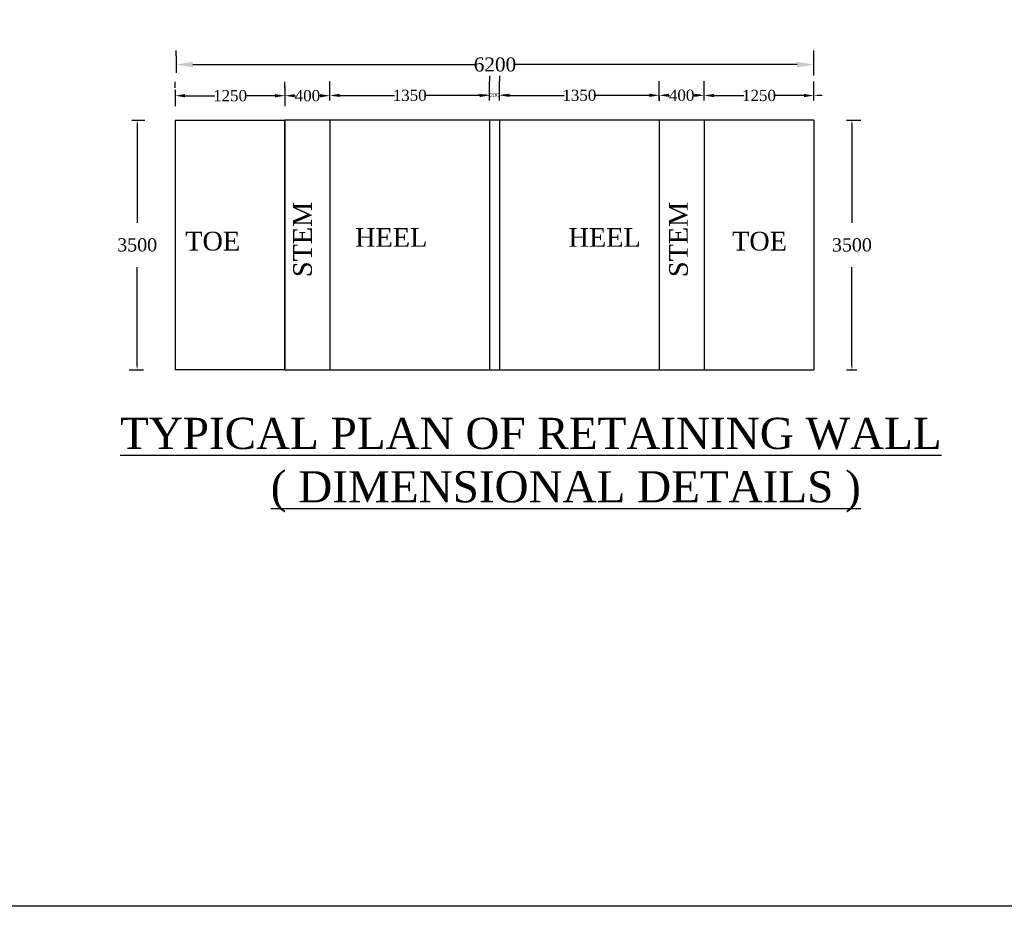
# Model space of a CAD drawing. Header units: millimetres. Extents: x 103078 to 9205504, y -104267 to 3479495.
# Tile 2 of 14: x 3811244 to 3846327, y 3302795 to 3334384. Entities that reach past the tile are written whole.
import ezdxf

# ---------------------------------------------------------------- set-up
doc = ezdxf.new("R2010")
doc.units = ezdxf.units.MM
doc.header["$LTSCALE"] = 500
doc.header["$MEASUREMENT"] = 0
doc.styles.get("Standard").update_dxf_attribs({"font": 'times.ttf'})
doc.dimstyles.get("Standard").update_dxf_attribs({"dimtxt": 400, "dimasz": 215, "dimexe": 0.18, "dimexo": 0.0625, "dimgap": 0.09, "dimtad": 0, "dimtih": 1, "dimtoh": 1, "dimdec": 0, "dimzin": 4, "dimdsep": 46, "dimtxsty": 'Standard', "dimblk": 'OPEN90', "dimcen": 0, "dimadec": 0, "dimazin": 1, "dimtfac": 1, "dimtdec": 0, "dimtix": 1, "dimtofl": 0, "dimtmove": 0, "dimatfit": 3, "dimldrblk": 'OPEN30', "dimfxl": 1, "dimtolj": 1, "dimtzin": 0, "dimarcsym": 0})

# ---------------------------------------------------------------- blocks, each defined once
blk = doc.blocks.new('*D68')
at = {"color": 0, "linetype": 'Continuous', "lineweight": -2, "transparency": 16777216}
for p, q in [((3816784, 3331955), (3816784, 3332175)), ((3820696, 3331955), (3820696, 3332175)), ((3817134, 3331675), (3818194, 3331675)), ((3820346, 3331675), (3819285, 3331675))]:
    blk.add_line(p, q, dxfattribs=at)
for points in [[(3817134, 3331734), (3817134, 3331617), (3816784, 3331675)], [(3820346, 3331734), (3820346, 3331617), (3820696, 3331675)]]:
    blk.add_solid(points, dxfattribs=at)
at = {"layer": 'Defpoints', "color": 0, "linetype": 'Continuous', "lineweight": -2, "transparency": 16777216}
for p in [(3820696, 3331675), (3816784, 3331255), (3820696, 3331255)]:
    blk.add_point(p, dxfattribs=at)
at = {"color": 0, "linetype": 'Continuous', "lineweight": -2, "transparency": 16777216, "insert": (3818740, 3331675), "char_height": 400, "attachment_point": 5}
blk.add_mtext('\\A1;1250', dxfattribs=at)
blk = doc.blocks.new('*D69')
at = {"color": 0, "linetype": 'Continuous', "lineweight": -2, "transparency": 16777216}
for p, q in [((3820696, 3332003), (3820696, 3332175)), ((3822296, 3332003), (3822296, 3332175)), ((3821046, 3331675), (3821068, 3331675)), ((3821946, 3331675), (3821924, 3331675))]:
    blk.add_line(p, q, dxfattribs=at)
for points in [[(3821046, 3331734), (3821046, 3331617), (3820696, 3331675)], [(3821946, 3331734), (3821946, 3331617), (3822296, 3331675)]]:
    blk.add_solid(points, dxfattribs=at)
at = {"layer": 'Defpoints', "color": 0, "linetype": 'Continuous', "lineweight": -2, "transparency": 16777216}
for p in [(3822296, 3331675), (3820696, 3331303), (3822296, 3331303)]:
    blk.add_point(p, dxfattribs=at)
at = {"color": 0, "linetype": 'Continuous', "lineweight": -2, "transparency": 16777216, "insert": (3821496, 3331675), "char_height": 400, "attachment_point": 5}
blk.add_mtext('\\A1;400', dxfattribs=at)
blk = doc.blocks.new('*D109')
at = {"color": 0, "linetype": 'Continuous', "lineweight": -2, "transparency": 16777216}
for p, q in [((3822296, 3331503), (3822296, 3332187)), ((3827985, 3331503), (3827985, 3332187)), ((3822646, 3331687), (3824595, 3331687)), ((3827635, 3331687), (3825686, 3331687))]:
    blk.add_line(p, q, dxfattribs=at)
for points in [[(3822646, 3331745), (3822646, 3331629), (3822296, 3331687)], [(3827635, 3331745), (3827635, 3331629), (3827985, 3331687)]]:
    blk.add_solid(points, dxfattribs=at)
at = {"layer": 'Defpoints', "color": 0, "linetype": 'Continuous', "lineweight": -2, "transparency": 16777216}
for p in [(3827985, 3331687), (3822296, 3330803), (3827985, 3330803)]:
    blk.add_point(p, dxfattribs=at)
at = {"color": 0, "linetype": 'Continuous', "lineweight": -2, "transparency": 16777216, "insert": (3825140, 3331687), "char_height": 400, "attachment_point": 5}
blk.add_mtext('\\A1;1350', dxfattribs=at)
blk = doc.blocks.new('*D110')
at = {"color": 0, "linetype": 'Continuous', "lineweight": -2, "transparency": 16777216}
for p, q in [((3834030, 3331503), (3834030, 3332189)), ((3835630, 3331503), (3835630, 3332189)), ((3834380, 3331689), (3834402, 3331689)), ((3835280, 3331689), (3835258, 3331689))]:
    blk.add_line(p, q, dxfattribs=at)
for points in [[(3834380, 3331748), (3834380, 3331631), (3834030, 3331689)], [(3835280, 3331748), (3835280, 3331631), (3835630, 3331689)]]:
    blk.add_solid(points, dxfattribs=at)
at = {"layer": 'Defpoints', "color": 0, "linetype": 'Continuous', "lineweight": -2, "transparency": 16777216}
for p in [(3835630, 3331689), (3834030, 3330803), (3835630, 3330803)]:
    blk.add_point(p, dxfattribs=at)
at = {"color": 0, "linetype": 'Continuous', "lineweight": -2, "transparency": 16777216, "insert": (3834830, 3331689), "char_height": 400, "attachment_point": 5}
blk.add_mtext('\\A1;400', dxfattribs=at)
blk = doc.blocks.new('*D111')
at = {"color": 0, "linetype": 'Continuous', "lineweight": -2, "transparency": 16777216}
for p, q in [((3835630, 3331503), (3835630, 3332182)), ((3839542, 3331503), (3839542, 3332182)), ((3835980, 3331682), (3837040, 3331682)), ((3839192, 3331682), (3838132, 3331682))]:
    blk.add_line(p, q, dxfattribs=at)
for points in [[(3835980, 3331741), (3835980, 3331624), (3835630, 3331682)], [(3839192, 3331741), (3839192, 3331624), (3839542, 3331682)]]:
    blk.add_solid(points, dxfattribs=at)
at = {"layer": 'Defpoints', "color": 0, "linetype": 'Continuous', "lineweight": -2, "transparency": 16777216}
for p in [(3839542, 3331682), (3835630, 3330803), (3839542, 3330803)]:
    blk.add_point(p, dxfattribs=at)
at = {"color": 0, "linetype": 'Continuous', "lineweight": -2, "transparency": 16777216, "insert": (3837586, 3331682), "char_height": 400, "attachment_point": 5}
blk.add_mtext('\\A1;1250', dxfattribs=at)
blk = doc.blocks.new('*D70')
at = {"color": 0, "linetype": 'Continuous', "lineweight": -2, "transparency": 16777216}
for p, q in [((3816816, 3333096), (3816816, 3333285)), ((3839542, 3333096), (3839542, 3333285)), ((3817416, 3332785), (3827470, 3332785)), ((3838942, 3332785), (3828888, 3332785))]:
    blk.add_line(p, q, dxfattribs=at)
for points in [[(3817416, 3332885), (3817416, 3332685), (3816816, 3332785)], [(3838942, 3332885), (3838942, 3332685), (3839542, 3332785)]]:
    blk.add_solid(points, dxfattribs=at)
at = {"layer": 'Defpoints', "color": 0, "linetype": 'Continuous', "lineweight": -2, "transparency": 16777216}
for p in [(3816816, 3332785), (3816816, 3332396), (3839542, 3332396)]:
    blk.add_point(p, dxfattribs=at)
at = {"color": 0, "linetype": 'Continuous', "lineweight": -2, "transparency": 16777216, "insert": (3828179, 3332785), "char_height": 500, "attachment_point": 5}
blk.add_mtext('\\A1;6200', dxfattribs=at)
blk = doc.blocks.new('*D71')
at = {"color": 0, "linetype": 'Continuous', "lineweight": -2, "transparency": 16777216}
for p, q in [((3828341, 3331505), (3828341, 3332189)), ((3834030, 3331505), (3834030, 3332189)), ((3828691, 3331689), (3830640, 3331689)), ((3833680, 3331689), (3831731, 3331689))]:
    blk.add_line(p, q, dxfattribs=at)
for points in [[(3828691, 3331748), (3828691, 3331631), (3828341, 3331689)], [(3833680, 3331748), (3833680, 3331631), (3834030, 3331689)]]:
    blk.add_solid(points, dxfattribs=at)
at = {"layer": 'Defpoints', "color": 0, "linetype": 'Continuous', "lineweight": -2, "transparency": 16777216}
for p in [(3834030, 3331689), (3828341, 3330805), (3834030, 3330805)]:
    blk.add_point(p, dxfattribs=at)
at = {"color": 0, "linetype": 'Continuous', "lineweight": -2, "transparency": 16777216, "insert": (3831185, 3331689), "char_height": 400, "attachment_point": 5}
blk.add_mtext('\\A1;1350', dxfattribs=at)
blk = doc.blocks.new('*D72')
at = {"color": 0, "linetype": 'Continuous', "lineweight": -2, "transparency": 16777216}
for p, q in [((3827985, 3332387), (3827985, 3332198)), ((3828343, 3332389), (3828343, 3332198)), ((3827785, 3331698), (3827585, 3331698)), ((3828543, 3331698), (3828743, 3331698))]:
    blk.add_line(p, q, dxfattribs=at)
for points in [[(3827785, 3331732), (3827785, 3331665), (3827985, 3331698)], [(3828543, 3331732), (3828543, 3331665), (3828343, 3331698)]]:
    blk.add_solid(points, dxfattribs=at)
at = {"layer": 'Defpoints', "color": 0, "linetype": 'Continuous', "lineweight": -2, "transparency": 16777216}
for p in [(3827985, 3331698), (3827985, 3331687), (3828343, 3331689)]:
    blk.add_point(p, dxfattribs=at)
at = {"color": 0, "linetype": 'Continuous', "lineweight": -2, "transparency": 16777216, "insert": (3828164, 3331698), "char_height": 150, "attachment_point": 5}
blk.add_mtext('\\A1;200', dxfattribs=at)

msp = doc.modelspace()

# ---------------------------------------------------------------- linework, layer by layer
at = {"color": 0, "linetype": 'Continuous', "lineweight": -2}
for p, q in [((3816816.1, 3333096.4), (3816816.1, 3332486.4)), ((3839541.7, 3332396.4), (3839541.7, 3333190.7)), ((3816784.1, 3331873.9), (3816784.1, 3331881.5)), ((3816784.1, 3331881.5), (3816784.1, 3331302.6)), ((3820692.2, 3331995.9), (3820695.5, 3331302.6)), ((3820695.5, 3331869.6), (3820695.5, 3331881.5)), ((3822295.7, 3331869.6), (3822295.7, 3331881.5)), ((3835630.3, 3331607.7), (3835630.3, 3331883.9)), ((3839541.7, 3331607.7), (3839541.7, 3331883.9)), ((3822441.6, 3331686.9), (3823255.1, 3331686.9)), ((3827839.2, 3331686.9), (3827025.7, 3331686.9)), ((3834030.1, 3331642), (3834030.1, 3331492.4)), ((3835484.3, 3331689.3), (3835338.4, 3331689.3)), ((3839687.6, 3331689.3), (3839833.5, 3331689.3)), ((3815236, 3330802.6), (3815236, 3330802.6)), ((3815236, 3330802.6), (3815697.1, 3330802.6)), ((3815430.5, 3330656.7), (3815430.5, 3327152)), ((3816784.1, 3330802.6), (3816784.1, 3321912.9)), ((3816784.1, 3330802.6), (3820695.5, 3330802.6)), ((3820695.5, 3321912.9), (3820695.5, 3330802.6)), ((3820695.5, 3330802.6), (3820695.5, 3321912.9)), ((3839541.7, 3330802.6), (3820695.5, 3330802.6)), ((3822295.7, 3330802.6), (3822295.7, 3321912.9)), ((3827985.1, 3330802.6), (3827985.1, 3321912.9)), ((3828340.7, 3330802.6), (3828340.7, 3321912.9)), ((3834030.1, 3330802.6), (3834030.1, 3321912.9)), ((3835630.3, 3330802.6), (3835630.3, 3321912.9)), ((3835630.3, 3330802.6), (3835630.3, 3321912.9)), ((3839541.7, 3330802.6), (3839541.7, 3321912.9)), ((3840702.7, 3330802.6), (3840702.7, 3330802.6)), ((3840702.7, 3330802.6), (3841218.6, 3330802.6)), ((3840897.3, 3330656.7), (3840897.3, 3327152)), ((3815430.5, 3322058.8), (3815430.5, 3325563.5)), ((3840897.3, 3322058.8), (3840897.3, 3325563.5)), ((3815144.6, 3321912.9), (3815660.1, 3321912.9)), ((3820695.5, 3321912.9), (3816784.1, 3321912.9)), ((3820695.5, 3321912.9), (3839541.7, 3321912.9)), ((3840702.7, 3321912.9), (3840702.7, 3321912.9)), ((3840702.7, 3321912.9), (3841076.6, 3321912.9))]:
    msp.add_line(p, q, dxfattribs=at)
msp.add_lwpolyline([(3951067.1, 3302795), (3777417.8, 3302795), (3777417.8, 3413686.8), (3951067.1, 3413686.8)], close=True, dxfattribs=at)
for points in [[(3822441.6, 3331711.3), (3822441.6, 3331662.6), (3822295.7, 3331686.9)], [(3827839.2, 3331711.3), (3827839.2, 3331662.6), (3827985.1, 3331686.9)], [(3835484.3, 3331713.6), (3835484.3, 3331665), (3835630.3, 3331689.3)], [(3835484.3, 3331713.6), (3835484.3, 3331665), (3835630.3, 3331689.3)], [(3839687.6, 3331713.6), (3839687.6, 3331665), (3839541.7, 3331689.3)], [(3815406.2, 3330656.7), (3815454.9, 3330656.7), (3815430.5, 3330802.6)], [(3840872.9, 3330656.7), (3840921.6, 3330656.7), (3840897.3, 3330802.6)], [(3815402.9, 3322058.8), (3815451.5, 3322058.8), (3815427.2, 3321912.9)], [(3840872.9, 3322058.8), (3840921.6, 3322058.8), (3840897.3, 3321912.9)]]:
    msp.add_solid(points, dxfattribs=at)

# ---------------------------------------------------------------- texts
for p in [(3821654.2, 3325213), (3835049.3, 3325213)]:
    msp.add_text('STEM', height=666.73, rotation=90, dxfattribs=at).set_placement(p)
for s, height, p in [('HEEL', 666.73, (3823196, 3326292.3)), ('HEEL', 666.73, (3830801.7, 3326292.3)), ('TOE', 666.73, (3817143.1, 3326160.2)), ('TOE', 666.73, (3836625.7, 3326160.2)), ('%%UTYPICAL PLAN OF RETAINING WALL', 1111.214, (3814817.9, 3319089.3)), ('%%U( DIMENSIONAL DETAILS )', 1111.214, (3820191.2, 3317187.3))]:
    msp.add_text(s, height=height, dxfattribs=at).set_placement(p)
at = {"color": 0, "linetype": 'Continuous', "lineweight": -2, "char_height": 200, "attachment_point": 5}
for insert in [(3815430.5, 3326357.7), (3840897.3, 3326357.7)]:
    msp.add_mtext('\\A1;{\\H2.35294x;3500}', dxfattribs=dict(at, insert=insert))

# ---------------------------------------------------------------- dimensions: what is measured, and where the dimension line sits
at = {"color": 0, "linetype": 'Continuous', "lineweight": -2}
for base, p1, p2, text, override, picture, middle in [((3816816.1, 3332784.9), (3839541.7, 3332396.4), (3816816.1, 3332396.4), '6200', {"dimtxt": 500, "dimasz": 600, "dimexe": 500, "dimexo": 700, "dimfxl": 300}, '*D70', (3828178.9, 3332784.9)), ((3827985.1, 3331698.4), (3828343, 3331688.9), (3827985.1, 3331686.9), '200', {"dimtxt": 150, "dimasz": 200, "dimexe": 500, "dimexo": 700, "dimfxl": 300}, '*D72', (3828164, 3331698.4)), ((3820695.5, 3331675.4), (3816784.1, 3331254.6), (3820695.5, 3331254.6), '1250', {"dimasz": 350, "dimexe": 500, "dimexo": 700, "dimfxl": 300}, '*D68', (3818739.8, 3331675.4)), ((3822295.7, 3331675.4), (3820695.5, 3331302.6), (3822295.7, 3331302.6), '400', {"dimasz": 350, "dimexe": 500, "dimexo": 700, "dimfxl": 300}, '*D69', (3821495.6, 3331675.4)), ((3827985.1, 3331686.9), (3822295.7, 3330802.6), (3827985.1, 3330802.6), '1350', {"dimtxt": 400, "dimasz": 350, "dimexe": 500, "dimexo": 700, "dimfxl": 300}, '*D109', (3825140.4, 3331686.9)), ((3834030.1, 3331689.3), (3828340.7, 3330805), (3834030.1, 3330805), '1350', {"dimtxt": 400, "dimasz": 350, "dimexe": 500, "dimexo": 700, "dimfxl": 300}, '*D71', (3831185.4, 3331689.3)), ((3835630.3, 3331689.3), (3834030.1, 3330802.6), (3835630.3, 3330802.6), '400', {"dimasz": 350, "dimexe": 500, "dimexo": 700, "dimfxl": 300}, '*D110', (3834830.2, 3331689.3)), ((3839541.7, 3331682.4), (3835630.3, 3330802.6), (3839541.7, 3330802.6), '1250', {"dimasz": 350, "dimexe": 500, "dimexo": 700, "dimfxl": 300}, '*D111', (3837586, 3331682.4))]:
    dim = msp.add_linear_dim(base=base, p1=p1, p2=p2, text=text, dimstyle='Standard', override=override, dxfattribs=at)
    dim.commit()
    dim.dimension.update_dxf_attribs({"geometry": picture, "text_midpoint": middle})

doc.saveas('drawing.dxf')
